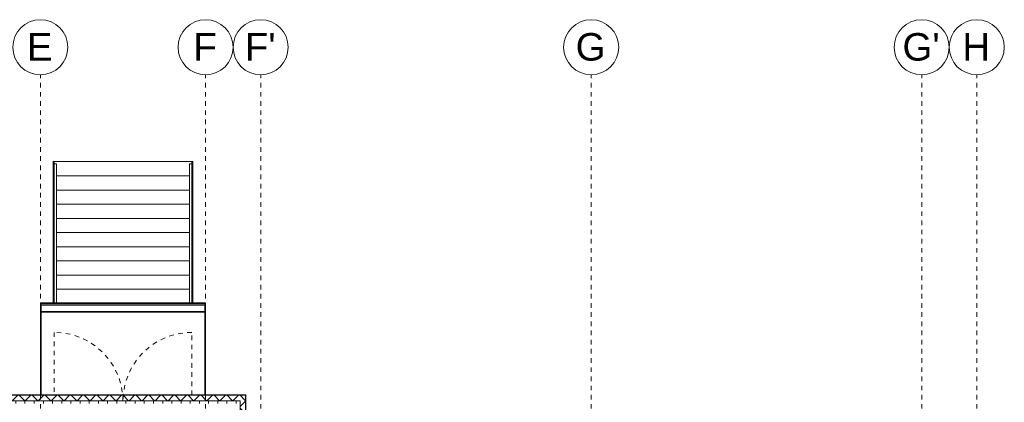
# Model space of a CAD drawing. Header units: metres. Extents: x -52 to 123, y -78 to 33.
# Tile 107 of 112: x 49.11 to 70.56, y 24.42 to 32.76. Entities that reach past the tile are written whole.
import ezdxf

# ---------------------------------------------------------------- set-up
doc = ezdxf.new("R2010")
doc.units = ezdxf.units.M
doc.linetypes.add('Rasterlinie', pattern=[0.019, 0.01, -0.003, 0.003, -0.003])
doc.linetypes.add('Verdeckt', pattern=[0.003, 0.002, -0.001])
for name, color, linetype, lineweight in [('A_Geländer', 7, 'Continuous', 9), ('A_Raster', 7, 'Continuous', 9), ('A_Skelettbau', 7, 'Continuous', 9), ('A_Skelettbau_Tragwerk Stahl', 7, 'Continuous', 9), ('A_Treppen', 7, 'Continuous', 9), ('A_Wände', 7, 'Continuous', 9), ('A_Wände_Schraffur', 7, 'Continuous', 18), ('Allgemeines Modell', 7, 'Continuous', 9)]:
    doc.layers.add(name, color=color, linetype=linetype, lineweight=lineweight)
doc.layers.add('A_Linien_Verdeckt', color=9, linetype='Verdeckt', lineweight=9, true_color=0x808080)
doc.styles.add('Arial', font='arial.ttf', dxfattribs={"height": 0.6})
pattern_1 = [(45, (1.421, 2.104), (-0.14142136, 0.14142136), []), (135, (1.421, 2.104), (-0.14142136, -0.14142136), [])]

# ---------------------------------------------------------------- blocks, each defined once
blk = doc.blocks.new('Typ des oberen Holms - Oberer Geländerholm_Innen_-3026320-BS_Übersicht_O1_BRANDSCHUTZ')
at = {"layer": 'A_Geländer'}
for p, q in [((49.856, 29.619), (49.906, 29.619)), ((49.856, 26.583), (49.856, 29.619)), ((49.906, 29.619), (49.906, 26.583))]:
    blk.add_line(p, q, dxfattribs=at)
blk = doc.blocks.new('Typ des oberen Holms - Oberer Geländerholm_Innen_-V65-BS_Übersicht_O1_BRANDSCHUTZ')
at = {"layer": 'A_Geländer'}
for p, q in [((49.906, 29.619), (49.856, 29.619)), ((49.856, 29.619), (49.856, 26.583)), ((49.906, 29.619), (49.906, 26.583))]:
    blk.add_line(p, q, dxfattribs=at)
blk = doc.blocks.new('Typ des oberen Holms - Oberer Geländerholm_Innen_-3026349-BS_Übersicht_O1_BRANDSCHUTZ')
at = {"layer": 'A_Geländer'}
for p, q in [((52.806, 29.619), (52.856, 29.619)), ((52.806, 26.583), (52.806, 29.619)), ((52.856, 29.619), (52.856, 26.583))]:
    blk.add_line(p, q, dxfattribs=at)
blk = doc.blocks.new('Typ des oberen Holms - Oberer Geländerholm_Innen_-V66-BS_Übersicht_O1_BRANDSCHUTZ')
at = {"layer": 'A_Geländer'}
for p, q in [((52.856, 29.619), (52.806, 29.619)), ((52.806, 29.619), (52.806, 26.583)), ((52.856, 29.619), (52.856, 26.583))]:
    blk.add_line(p, q, dxfattribs=at)
blk = doc.blocks.new('GSH_Vordach - 3600x2000-5897171-BS_Übersicht_O1_BRANDSCHUTZ')
at = {"layer": 'A_Skelettbau'}
for p, q in [((-1.655, 2.019), (1.905, 2.019)), ((1.905, 2.015), (-1.655, 2.015)), ((-1.655, 1.879), (1.905, 1.879)), ((1.905, 1.875), (-1.655, 1.875))]:
    blk.add_line(p, q, dxfattribs=at)
at = {"layer": 'A_Skelettbau_Tragwerk Stahl'}
for p, q in [((-1.655, 2.019), (-1.655, 2.027)), ((1.905, 2.027), (-1.655, 2.027)), ((-1.655, 2.015), (-1.655, 2.019)), ((1.905, 2.019), (-1.655, 2.019)), ((-1.655, 1.879), (-1.655, 2.015)), ((1.905, 2.015), (-1.655, 2.015)), ((1.905, 2.027), (1.905, 2.019)), ((1.905, 2.019), (1.905, 2.015)), ((1.905, 2.015), (1.905, 1.879)), ((-1.655, 1.875), (-1.655, 1.879)), ((1.905, 1.879), (-1.655, 1.879)), ((-1.655, 1.868), (-1.655, 1.875)), ((1.905, 1.875), (-1.655, 1.875)), ((1.905, 1.879), (1.905, 1.875)), ((1.905, 1.875), (1.905, 1.868))]:
    blk.add_line(p, q, dxfattribs=at)
at = {"layer": 'Allgemeines Modell'}
for p, q in [((-1.675, 0.065), (-1.675, 2.065)), ((1.925, 2.065), (-1.675, 2.065)), ((-1.667, 2.057), (-1.667, 0.065)), ((-1.667, 2.057), (1.917, 2.057)), ((1.917, 2.057), (1.917, 0.065)), ((1.925, 0.065), (1.925, 2.065)), ((-1.655, 1.868), (1.905, 1.868)), ((-1.655, 0.065), (-1.655, 1.868)), ((1.905, 1.868), (1.905, 0.065)), ((-1.655, 0.065), (-1.655, 0.065)), ((1.905, 0.065), (-1.655, 0.065)), ((1.905, 0.065), (1.905, 0.065))]:
    blk.add_line(p, q, dxfattribs=at)
blk = doc.blocks.new('Raster - 3_0mm_mit Kreis-376402-BS_Übersicht_O1_BRANDSCHUTZ')
at = {"layer": 'A_Raster'}
blk.add_circle((0, 0), 0.003, dxfattribs=at)

msp = doc.modelspace()

# ---------------------------------------------------------------- hatches: boundary and pattern name
at = {"layer": 'A_Wände_Schraffur', "lineweight": 9}
h = msp.add_hatch(dxfattribs=at)
h.set_pattern_fill('FP_2', color=256, style=0, pattern_type=2)
h.set_pattern_definition(pattern_1)
h.paths.add_polyline_path([(51.601, 24.453), (54.026, 24.453), (54.026, 24.573), (48.686, 24.573), (48.686, 24.453), (50.382, 24.453)], flags=0)
h = msp.add_hatch(dxfattribs=at)
h.set_pattern_fill('FP_1', color=256, style=0, pattern_type=2)
h.set_pattern_definition([(0, (1.421, 2.104), (0, 0.2), []), (90, (1.421, 2.104), (-0.2, 1e-17), [])])
h.paths.add_polyline_path([(49.163, 24.393), (53.906, 24.393), (53.906, 24.453), (48.866, 24.453), (48.866, 24.393), (49.106, 24.393)], flags=0)
h = msp.add_hatch(dxfattribs=at)
h.set_pattern_fill('FP_2', color=256, style=0, pattern_type=2)
h.set_pattern_definition(pattern_1)
h.paths.add_polyline_path([(54.026, 23.653), (54.026, 24.453), (53.906, 24.453), (53.906, 23.653)], flags=0)

# ---------------------------------------------------------------- linework, layer by layer
at = {"layer": 'A_Linien_Verdeckt'}
for p, q in [((49.856, 25.943), (49.856, 24.573)), ((52.856, 24.573), (52.856, 25.943))]:
    msp.add_line(p, q, dxfattribs=at)
for centre, start, end in [((49.856, 24.443), 0, 90), ((52.856, 24.443), 90, 180)]:
    msp.add_arc(centre, 1.5, start, end, dxfattribs=at)
at = {"layer": 'A_Raster', "linetype": 'Rasterlinie'}
for p, q in [((49.556, -64.12), (49.556, 31.557)), ((53.156, -64.12), (53.156, 31.557)), ((54.356, -64.12), (54.356, 31.557)), ((61.556, -64.12), (61.556, 31.557)), ((68.756, -64.12), (68.756, 31.557)), ((69.956, -64.12), (69.956, 31.557))]:
    msp.add_line(p, q, dxfattribs=at)
at = {"layer": 'A_Treppen'}
for p, q in [((49.856, 29.664), (49.846, 29.664)), ((49.856, 29.664), (49.856, 29.355)), ((52.856, 29.664), (49.856, 29.664)), ((52.866, 29.664), (52.856, 29.664)), ((52.856, 29.664), (52.856, 29.355)), ((49.856, 29.355), (49.856, 29.045)), ((52.806, 29.355), (49.906, 29.355)), ((52.856, 29.355), (52.856, 29.045)), ((49.856, 29.045), (49.856, 28.736)), ((52.806, 29.045), (49.906, 29.045)), ((52.856, 29.045), (52.856, 28.736)), ((49.856, 28.736), (49.856, 28.427)), ((52.806, 28.736), (49.906, 28.736)), ((52.856, 28.736), (52.856, 28.427)), ((49.856, 28.427), (49.856, 28.118)), ((52.806, 28.427), (49.906, 28.427)), ((52.856, 28.427), (52.856, 28.118)), ((49.856, 28.118), (49.856, 27.808)), ((52.806, 28.118), (49.906, 28.118)), ((52.856, 28.118), (52.856, 27.808)), ((49.856, 27.808), (49.856, 27.499)), ((52.806, 27.808), (49.906, 27.808)), ((52.856, 27.808), (52.856, 27.499)), ((49.856, 27.499), (49.856, 27.19)), ((52.806, 27.499), (49.906, 27.499)), ((52.856, 27.499), (52.856, 27.19)), ((49.856, 27.19), (49.856, 26.881)), ((52.806, 27.19), (49.906, 27.19)), ((52.856, 27.19), (52.856, 26.881)), ((49.856, 26.881), (49.856, 26.583)), ((52.806, 26.881), (49.906, 26.881)), ((52.856, 26.881), (52.856, 26.583))]:
    msp.add_line(p, q, dxfattribs=at)
at = {"layer": 'A_Treppen', "linetype": 'Verdeckt'}
for p, q in [((52.856, 29.664), (49.856, 29.664)), ((52.806, 29.355), (49.906, 29.355)), ((52.806, 29.045), (49.906, 29.045)), ((52.806, 28.736), (49.906, 28.736)), ((52.806, 28.427), (49.906, 28.427)), ((52.806, 28.118), (49.906, 28.118)), ((52.806, 27.808), (49.906, 27.808)), ((52.806, 27.499), (49.906, 27.499)), ((52.806, 27.19), (49.906, 27.19)), ((52.806, 26.881), (49.906, 26.881))]:
    msp.add_line(p, q, dxfattribs=at)
at = {"layer": 'A_Wände'}
for p, q in [((49.836, 26.583), (49.836, 29.664)), ((49.836, 29.664), (49.846, 29.664)), ((49.846, 29.664), (49.846, 26.583)), ((52.866, 26.583), (52.866, 29.664)), ((52.866, 29.664), (52.876, 29.664)), ((52.876, 29.664), (52.876, 26.583)), ((54.026, 24.573), (48.686, 24.573)), ((54.026, 23.623), (54.026, 24.573))]:
    msp.add_line(p, q, dxfattribs=at)
at = {"layer": 'A_Wände', "lineweight": 18}
for p, q in [((54.036, 24.583), (48.676, 24.583)), ((53.906, 24.453), (48.806, 24.453)), ((53.906, 23.653), (53.906, 24.453)), ((54.036, 23.613), (54.036, 24.583))]:
    msp.add_line(p, q, dxfattribs=at)

# ---------------------------------------------------------------- block references
at = {"layer": 'A_Geländer'}
for name in ['Typ des oberen Holms - Oberer Geländerholm_Innen_-3026320-BS_Übersicht_O1_BRANDSCHUTZ', 'Typ des oberen Holms - Oberer Geländerholm_Innen_-V65-BS_Übersicht_O1_BRANDSCHUTZ', 'Typ des oberen Holms - Oberer Geländerholm_Innen_-3026349-BS_Übersicht_O1_BRANDSCHUTZ', 'Typ des oberen Holms - Oberer Geländerholm_Innen_-V66-BS_Übersicht_O1_BRANDSCHUTZ']:
    msp.add_blockref(name, (0, 0), dxfattribs=at)
at = {"layer": 'A_Raster', "xscale": 199.9999999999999, "yscale": 199.9999999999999, "zscale": 199.9999999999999}
for p in [(49.556, 32.157), (53.156, 32.157), (54.356, 32.157), (61.556, 32.157), (68.756, 32.157), (69.956, 32.157)]:
    msp.add_blockref('Raster - 3_0mm_mit Kreis-376402-BS_Übersicht_O1_BRANDSCHUTZ', p, dxfattribs=at)
at = {"layer": 'Allgemeines Modell'}
msp.add_blockref('GSH_Vordach - 3600x2000-5897171-BS_Übersicht_O1_BRANDSCHUTZ', (51.231, 24.518), dxfattribs=at)

# ---------------------------------------------------------------- texts
at = {"layer": 'A_Raster', "char_height": 0.6, "attachment_point": 1, "style": 'Arial'}
for s, insert, width in [('E', (49.263, 32.465), 0.68945), ('F', (52.889, 32.465), 0.62532), ("F'", (54.01, 32.465), 0.81772), ('G', (61.217, 32.465), 0.80169), ("G'", (68.337, 32.465), 0.99409), ('H', (69.643, 32.465), 0.73755)]:
    msp.add_mtext(s, dxfattribs=dict(at, insert=insert, width=width))

doc.saveas('drawing.dxf')
